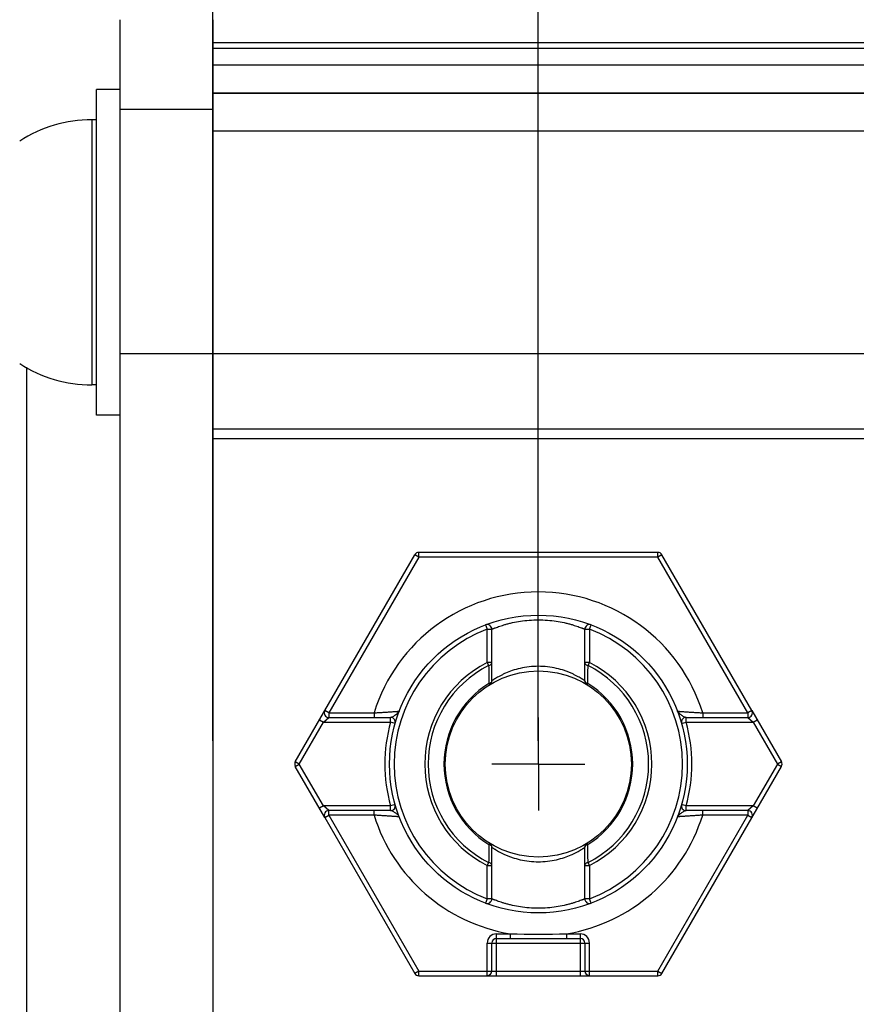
# Model space of a CAD drawing. Header units: millimetres. Extents: x 0 to 420, y 0 to 297.
# Tile 65 of 85: x 175 to 193, y 205 to 226. Entities that reach past the tile are written whole.
import ezdxf
from ezdxf.enums import TextEntityAlignment as Align

# ---------------------------------------------------------------- set-up
doc = ezdxf.new("R2010")
doc.units = ezdxf.units.MM
doc.header["$LTSCALE"] = 23.1
doc.linetypes.add('CENTER', pattern=[0.6, 0.375, -0.075, 0.075, -0.075])
doc.layers.get('0').update_dxf_attribs({"linetype": 'CONTINUOUS'})
for name, color, linetype in [('0000008877_2_KÖRPERKANTE', 7, 'CONTINUOUS'), ('0000019407_2_KÖRPERKANTE', 7, 'CONTINUOUS'), ('0000242733_1_MITTELLINIE', 7, 'CONTINUOUS'), ('0000242733_2_KÖRPERKANTE', 7, 'CONTINUOUS'), ('0000242733_5_BEMASSUNG', 7, 'CONTINUOUS'), ('0000242734_2_KÖRPERKANTE', 7, 'CONTINUOUS'), ('0000284003_2_KÖRPERKANTE', 7, 'CONTINUOUS'), ('0000284035_5_BEMASSUNG', 7, 'CONTINUOUS'), ('0000434254_2_KÖRPERKANTE', 7, 'CONTINUOUS')]:
    doc.layers.add(name, color=color, linetype=linetype)
doc.styles.get("Standard").update_dxf_attribs({"font": 'isocpeur.ttf'})
doc.dimstyles.new('DIMSTYLE_1', dxfattribs={"dimtxt": 3.5, "dimasz": 4, "dimexe": 2, "dimexo": 0.5, "dimgap": 0.875, "dimtad": 1, "dimdec": 3, "dimdsep": 46, "dimtxsty": 'Standard', "dimblk": '_FILLED', "dimblk1": '_FILLED', "dimblk2": '_FILLED', "dimcen": 0.09, "dimclrt": 7, "dimazin": 2, "dimtp": 0.2, "dimtm": 0.2, "dimtfac": 1, "dimtdec": 3, "dimtofl": 0, "dimtmove": 0, "dimatfit": 3, "dimldrblk": '_FILLED', "dimfxl": 0, "dimtolj": 1, "dimarcsym": 0})
doc.dimstyles.new('DIMSTYLE_2', dxfattribs={"dimtxt": 3.5, "dimasz": 4, "dimexe": 2, "dimexo": 0.5, "dimgap": 0.875, "dimtad": 1, "dimdec": 3, "dimdsep": 46, "dimtxsty": 'Standard', "dimblk": '_FILLED', "dimblk1": '_FILLED', "dimblk2": '_FILLED', "dimcen": 0.09, "dimclrt": 7, "dimazin": 2, "dimtp": 0.3, "dimtm": 0.3, "dimtfac": 1, "dimtdec": 3, "dimtofl": 0, "dimtmove": 0, "dimatfit": 3, "dimldrblk": '_FILLED', "dimfxl": 0, "dimtolj": 1, "dimarcsym": 0})
doc.dimstyles.new('DIMSTYLE_3', dxfattribs={"dimtxt": 3.5, "dimasz": 4, "dimexe": 2, "dimexo": 0.5, "dimgap": 0.875, "dimtad": 1, "dimdec": 0, "dimdsep": 46, "dimtxsty": 'Standard', "dimblk": '_FILLED', "dimblk1": '_FILLED', "dimblk2": '_FILLED', "dimcen": 0.09, "dimclrt": 7, "dimazin": 2, "dimtp": 0.2, "dimtm": 0.2, "dimtfac": 1, "dimtdec": 0, "dimtofl": 0, "dimtmove": 0, "dimatfit": 3, "dimldrblk": '_FILLED', "dimfxl": 0, "dimtolj": 1, "dimarcsym": 0})
doc.dimstyles.new('DIMSTYLE_5', dxfattribs={"dimtxt": 3.5, "dimasz": 4, "dimexe": 2, "dimexo": 0.5, "dimgap": 0.875, "dimtad": 1, "dimdec": 0, "dimdsep": 46, "dimtxsty": 'Standard', "dimblk": '_FILLED', "dimblk1": '_FILLED', "dimblk2": '_FILLED', "dimcen": 0.09, "dimclrt": 7, "dimazin": 2, "dimtp": 0.5, "dimtm": 0.5, "dimtfac": 1, "dimtdec": 0, "dimtofl": 0, "dimtmove": 0, "dimatfit": 3, "dimldrblk": '_FILLED', "dimfxl": 0, "dimtolj": 1, "dimarcsym": 0})

# ---------------------------------------------------------------- blocks, each defined once
blk = doc.blocks.new('_FILLED')
at = {"color": 0, "linetype": 'ByBlock'}
blk.add_solid([(0, 0), (-1, 0.125), (-1, -0.125)], dxfattribs=at)
blk = doc.blocks.new('*D4')
at = {"layer": '0000284035_5_BEMASSUNG', "color": 1, "linetype": 'Continuous'}
for p, q in [((166.852, 205.89), (166.852, 247.813)), ((178.889, 219.217), (178.889, 247.813)), ((166.852, 245.813), (172.871, 245.813)), ((178.889, 245.813), (172.871, 245.813))]:
    blk.add_line(p, q, dxfattribs=at)
at = {"layer": '0000284035_5_BEMASSUNG', "color": 1, "linetype": 'Continuous', "xscale": 4, "yscale": 4, "zscale": 4, "rotation": 180}
blk.add_blockref('_FILLED', (166.852, 245.813), dxfattribs=at)
at = {"layer": '0000284035_5_BEMASSUNG', "color": 1, "linetype": 'Continuous', "xscale": 4, "yscale": 4, "zscale": 4}
blk.add_blockref('_FILLED', (178.889, 245.813), dxfattribs=at)
at = {"layer": '0000284035_5_BEMASSUNG', "color": 7, "linetype": 'Continuous'}
blk.add_text('12', height=3.5, dxfattribs=at).set_placement((172.871, 246.688), align=Align.CENTER)
blk = doc.blocks.new('*D9')
at = {"layer": '0000284035_5_BEMASSUNG', "color": 1, "linetype": 'Continuous'}
for p, q in [((161.852, 205.792), (161.852, 257.813)), ((295.927, 205.792), (295.927, 257.813)), ((161.852, 255.813), (228.889, 255.813)), ((295.927, 255.813), (228.889, 255.813))]:
    blk.add_line(p, q, dxfattribs=at)
at = {"layer": '0000284035_5_BEMASSUNG', "color": 1, "linetype": 'Continuous', "xscale": 4, "yscale": 4, "zscale": 4, "rotation": 180}
blk.add_blockref('_FILLED', (161.852, 255.813), dxfattribs=at)
at = {"layer": '0000284035_5_BEMASSUNG', "color": 1, "linetype": 'Continuous', "xscale": 4, "yscale": 4, "zscale": 4}
blk.add_blockref('_FILLED', (295.927, 255.813), dxfattribs=at)
at = {"layer": '0000284035_5_BEMASSUNG', "color": 7, "linetype": 'Continuous'}
blk.add_text('134', height=3.5, dxfattribs=at).set_placement((228.889, 256.688), align=Align.CENTER)
blk = doc.blocks.new('*D10')
at = {"layer": '0000284035_5_BEMASSUNG', "color": 1, "linetype": 'Continuous'}
for p, q in [((178.889, 219.217), (178.889, 247.813)), ((278.889, 219.217), (278.889, 247.813)), ((178.889, 245.813), (228.889, 245.813)), ((278.889, 245.813), (228.889, 245.813))]:
    blk.add_line(p, q, dxfattribs=at)
at = {"layer": '0000284035_5_BEMASSUNG', "color": 1, "linetype": 'Continuous', "xscale": 4, "yscale": 4, "zscale": 4, "rotation": 180}
blk.add_blockref('_FILLED', (178.889, 245.813), dxfattribs=at)
at = {"layer": '0000284035_5_BEMASSUNG', "color": 1, "linetype": 'Continuous', "xscale": 4, "yscale": 4, "zscale": 4}
blk.add_blockref('_FILLED', (278.889, 245.813), dxfattribs=at)
at = {"layer": '0000284035_5_BEMASSUNG', "color": 7, "linetype": 'Continuous'}
blk.add_text('100', height=3.5, dxfattribs=at).set_placement((228.889, 246.688), align=Align.CENTER)
blk = doc.blocks.new('*D21')
at = {"layer": '0000242733_5_BEMASSUNG', "color": 1, "linetype": 'Continuous'}
for p, q in [((178.889, 210.39), (178.889, 237.813)), ((185.889, 210.39), (185.889, 237.813)), ((178.889, 235.813), (172.889, 235.813)), ((172.889, 235.813), (182.389, 235.813)), ((191.889, 235.813), (182.389, 235.813)), ((185.889, 235.813), (191.889, 235.813))]:
    blk.add_line(p, q, dxfattribs=at)
at = {"layer": '0000242733_5_BEMASSUNG', "color": 1, "linetype": 'Continuous', "xscale": 4, "yscale": 4, "zscale": 4}
blk.add_blockref('_FILLED', (178.889, 235.813), dxfattribs=at)
at = {"layer": '0000242733_5_BEMASSUNG', "color": 1, "linetype": 'Continuous', "xscale": 4, "yscale": 4, "zscale": 4, "rotation": 180}
blk.add_blockref('_FILLED', (185.889, 235.813), dxfattribs=at)
at = {"layer": '0000242733_5_BEMASSUNG', "color": 7, "linetype": 'Continuous'}
blk.add_text('7', height=3.5, dxfattribs=at).set_placement((182.389, 236.688), align=Align.CENTER)
blk = doc.blocks.new('*D22')
at = {"layer": '0000242733_5_BEMASSUNG', "color": 1, "linetype": 'Continuous'}
for p, q in [((185.889, 210.39), (185.889, 237.813)), ((198.389, 210.39), (198.389, 237.813)), ((185.889, 235.813), (192.139, 235.813)), ((198.389, 235.813), (192.139, 235.813)), ((192.139, 235.813), (215.65, 235.813))]:
    blk.add_line(p, q, dxfattribs=at)
at = {"layer": '0000242733_5_BEMASSUNG', "color": 1, "linetype": 'Continuous', "xscale": 4, "yscale": 4, "zscale": 4, "rotation": 180}
blk.add_blockref('_FILLED', (185.889, 235.813), dxfattribs=at)
at = {"layer": '0000242733_5_BEMASSUNG', "color": 1, "linetype": 'Continuous', "xscale": 4, "yscale": 4, "zscale": 4}
blk.add_blockref('_FILLED', (198.389, 235.813), dxfattribs=at)
at = {"layer": '0000242733_5_BEMASSUNG', "color": 7, "linetype": 'Continuous'}
for s, p in [('6x', (200.97, 236.688)), ('12.5', (205.858, 236.688))]:
    blk.add_text(s, height=3.5, dxfattribs=at).set_placement(p)

msp = doc.modelspace()

# ---------------------------------------------------------------- linework, layer by layer
at = {"layer": '0000008877_2_KÖRPERKANTE', "color": 7, "linetype": 'Continuous'}
for p, q in [((176.3894, 217.3901), (176.3894, 224.3901)), ((176.8894, 224.3901), (176.3894, 224.3901)), ((176.8894, 217.3901), (176.3894, 217.3901))]:
    msp.add_line(p, q, dxfattribs=at)
at = {"layer": '0000019407_2_KÖRPERKANTE', "color": 9, "linetype": 'Continuous'}
msp.add_line((176.2894, 223.7401), (176.2894, 218.0401), dxfattribs=at)
at = {"layer": '0000019407_2_KÖRPERKANTE', "color": 7, "linetype": 'Continuous'}
for p, q in [((176.3894, 223.7401), (176.2894, 223.7401)), ((176.3894, 218.0401), (176.2894, 218.0401))]:
    msp.add_line(p, q, dxfattribs=at)
for start, end in [(90, 122.94677), (237.05323, 270)]:
    msp.add_arc((176.2894, 220.8901), 2.85, start, end, dxfattribs=at)
at = {"layer": '0000242733_1_MITTELLINIE', "color": 7, "linetype": 'CENTER'}
for q in [(185.8894, 210.8902), (184.8893, 209.8901), (185.8894, 208.89), (186.8895, 209.8901)]:
    msp.add_line((185.8894, 209.8901), q, dxfattribs=at)
at = {"layer": '0000242733_2_KÖRPERKANTE', "color": 7, "linetype": 'Continuous'}
for p, q in [((278.8894, 224.3132), (178.8894, 224.3132)), ((178.8894, 216.8901), (278.8894, 216.8901))]:
    msp.add_line(p, q, dxfattribs=at)
at = {"layer": '0000242733_2_KÖRPERKANTE', "color": 9, "linetype": 'Continuous'}
for p, q in [((278.8894, 223.4911), (178.8894, 223.4911)), ((178.8894, 218.7171), (278.8894, 218.7171)), ((278.8894, 217.0901), (178.8894, 217.0901))]:
    msp.add_line(p, q, dxfattribs=at)
at = {"layer": '0000242734_2_KÖRPERKANTE', "color": 7, "linetype": 'Continuous'}
for p, q in [((278.8894, 225.3901), (178.8894, 225.3901)), ((278.8894, 225.2718), (178.8894, 225.2718)), ((278.8894, 224.9149), (178.8894, 224.9149)), ((178.8894, 224.3132), (278.8894, 224.3132))]:
    msp.add_line(p, q, dxfattribs=at)
at = {"layer": '0000284003_2_KÖRPERKANTE', "color": 7, "linetype": 'Continuous'}
for p, q in [((176.8894, 225.8899), (176.8894, 142.8903)), ((178.8894, 225.8899), (178.8894, 142.8903))]:
    msp.add_line(p, q, dxfattribs=at)
at = {"layer": '0000284003_2_KÖRPERKANTE', "color": 9, "linetype": 'Continuous'}
for p, q in [((176.8894, 223.9685), (178.8894, 223.9685)), ((176.8894, 218.7171), (178.8894, 218.7171)), ((174.8894, 150.3597), (174.8894, 218.4205))]:
    msp.add_line(p, q, dxfattribs=at)
at = {"layer": '0000434254_2_KÖRPERKANTE', "color": 9, "linetype": 'Continuous'}
for p, q in [((183.3202, 214.3401), (183.3202, 214.4401)), ((188.4586, 214.3401), (188.4586, 214.4401)), ((183.3202, 214.3401), (181.3861, 210.9901)), ((183.3202, 214.3401), (183.2336, 214.3901)), ((188.4586, 214.3401), (183.3202, 214.3401)), ((188.5452, 214.3901), (188.4586, 214.3401)), ((190.3927, 210.9901), (188.4586, 214.3401)), ((184.7539, 212.8819), (184.7894, 212.7884)), ((184.7894, 212.0696), (184.7894, 212.7884)), ((184.7894, 212.7884), (184.8894, 212.7884)), ((186.8894, 212.7884), (186.9894, 212.7884)), ((186.9894, 212.7884), (187.0249, 212.8819)), ((186.9894, 212.7884), (186.9894, 212.0696)), ((184.7894, 212.0697), (184.8212, 212.0065)), ((184.8894, 212.0697), (184.7894, 212.0697)), ((186.9894, 212.0697), (186.8894, 212.0697)), ((186.9575, 212.0065), (186.9894, 212.0697)), ((184.8264, 211.6187), (184.8418, 211.5938)), ((186.937, 211.5938), (186.9523, 211.6187)), ((181.3861, 210.9901), (181.2995, 211.0401)), ((190.4793, 211.0401), (190.3927, 210.9901)), ((181.184, 210.8401), (181.2706, 210.7901)), ((181.2706, 210.7901), (181.3861, 210.8901)), ((181.3861, 210.9901), (181.3861, 210.8901)), ((181.3861, 210.9901), (182.3567, 210.9901)), ((182.3567, 210.9901), (182.3567, 210.8901)), ((182.7145, 210.7901), (182.7145, 210.8901)), ((189.0643, 210.7901), (189.0643, 210.8901)), ((189.4221, 210.9901), (189.4221, 210.8901)), ((189.4221, 210.9901), (190.3927, 210.9901)), ((190.3927, 210.9901), (190.3927, 210.8901)), ((190.3927, 210.8901), (190.5082, 210.7901)), ((190.5082, 210.7901), (190.5948, 210.8401)), ((180.751, 209.8901), (181.2706, 210.7901)), ((181.2706, 210.7901), (182.7145, 210.7901)), ((182.8107, 210.7628), (182.7145, 210.7901)), ((188.9681, 210.7628), (189.0643, 210.7901)), ((189.0643, 210.7901), (190.5082, 210.7901)), ((190.5082, 210.7901), (191.0278, 209.8901)), ((180.751, 209.8901), (180.6644, 209.9401)), ((180.6644, 209.8401), (180.751, 209.8901)), ((181.2706, 208.9901), (180.751, 209.8901)), ((191.0278, 209.8901), (190.5082, 208.9901)), ((191.1144, 209.9401), (191.0278, 209.8901)), ((191.0278, 209.8901), (191.1144, 209.8401)), ((181.2706, 208.9901), (181.184, 208.9401)), ((181.3861, 208.8901), (181.2706, 208.9901)), ((182.7145, 208.9901), (181.2706, 208.9901)), ((182.8107, 209.0174), (182.7145, 208.9901)), ((182.7145, 208.8901), (182.7145, 208.9901)), ((189.0643, 208.9901), (188.9681, 209.0174)), ((189.0643, 208.8901), (189.0643, 208.9901)), ((190.5082, 208.9901), (189.0644, 208.9901)), ((190.5082, 208.9901), (190.3927, 208.8901)), ((190.5948, 208.9401), (190.5082, 208.9901)), ((181.2995, 208.7401), (181.3861, 208.7901)), ((181.3861, 208.7901), (181.3861, 208.8901)), ((181.3861, 208.7901), (183.3202, 205.4401)), ((182.3567, 208.7901), (181.3861, 208.7901)), ((182.3567, 208.7901), (182.3567, 208.8901)), ((188.4586, 205.4401), (190.3927, 208.7901)), ((189.4221, 208.7901), (189.4221, 208.8901)), ((190.3927, 208.7901), (189.4221, 208.7901)), ((190.3927, 208.8901), (190.3927, 208.7901)), ((190.3927, 208.7901), (190.4793, 208.7401)), ((184.8418, 208.1864), (184.8264, 208.1615)), ((186.9523, 208.1615), (186.937, 208.1864)), ((184.8212, 207.7737), (184.7894, 207.7105)), ((184.7894, 206.9918), (184.7894, 207.7106)), ((184.7894, 207.7105), (184.8894, 207.7105)), ((186.8894, 207.7105), (186.9894, 207.7105)), ((186.9894, 207.7105), (186.9575, 207.7737)), ((186.9894, 207.7106), (186.9894, 206.9918)), ((184.7894, 206.9918), (184.7539, 206.8983)), ((184.8894, 206.9918), (184.7894, 206.9918)), ((186.9894, 206.9918), (186.8894, 206.9918)), ((187.0249, 206.8983), (186.9894, 206.9918)), ((184.9894, 205.3401), (184.9894, 206.2401)), ((184.9894, 206.2401), (185.2832, 206.2401)), ((185.2832, 206.2401), (185.2832, 206.1401)), ((186.4956, 206.2401), (186.4956, 206.1401)), ((186.4956, 206.2401), (186.7894, 206.2401)), ((186.7894, 206.2401), (186.7894, 205.3401)), ((184.7894, 205.3401), (184.7894, 206.0401)), ((184.7894, 206.0401), (186.9894, 206.0401)), ((186.9894, 205.3401), (186.9894, 206.0401)), ((183.3202, 205.4401), (183.2336, 205.3901)), ((183.3202, 205.3401), (183.3202, 205.4401)), ((183.3202, 205.4401), (188.4586, 205.4401)), ((188.4586, 205.3401), (188.4586, 205.4401)), ((188.4586, 205.4401), (188.5452, 205.3901))]:
    msp.add_line(p, q, dxfattribs=at)
at = {"layer": '0000434254_2_KÖRPERKANTE', "color": 7, "linetype": 'Continuous'}
for p, q in [((188.4586, 214.4401), (183.3202, 214.4401)), ((180.6644, 209.9401), (183.2336, 214.3901)), ((190.4793, 211.0401), (188.5452, 214.3901)), ((184.8894, 211.679), (184.8894, 212.7884)), ((186.8894, 211.679), (186.8894, 212.7884)), ((190.4801, 211.0387), (191.1144, 209.9401)), ((181.3861, 210.8901), (182.7145, 210.8901)), ((189.0643, 210.8901), (190.3927, 210.8901)), ((181.2986, 208.7415), (180.6644, 209.8401)), ((188.5452, 205.3901), (191.1144, 209.8401)), ((181.2995, 208.7401), (183.2336, 205.3901)), ((182.7145, 208.8901), (181.3861, 208.8901)), ((190.3927, 208.8901), (189.0643, 208.8901)), ((184.8894, 206.9918), (184.8894, 208.1012)), ((186.8894, 206.9918), (186.8894, 208.1012)), ((184.8894, 205.4401), (184.8894, 206.0401)), ((184.9894, 206.1401), (186.7894, 206.1401)), ((186.8894, 206.0401), (186.8894, 205.4401)), ((183.3202, 205.3401), (188.4586, 205.3401))]:
    msp.add_line(p, q, dxfattribs=at)
for radius in [3.2, 2]:
    msp.add_circle((185.8894, 209.8901), radius, dxfattribs=at)
for centre, start, end in [((183.3202, 214.3401), 90, 150), ((188.4586, 214.3401), 30, 90), ((184.7894, 212.7884), 0, 110.78356), ((186.9894, 212.7884), 69.21644, 180), ((184.7894, 211.679), 301.58814, 360), ((186.9894, 211.679), 180, 238.41186), ((181.3861, 210.9901), 150, 270), ((190.3927, 210.9901), 270, 30), ((182.7145, 210.7901), 344.17307, 90.00007), ((189.0643, 210.7901), 89.99999, 195.82681), ((180.751, 209.8901), 150, 210), ((191.0278, 209.8901), 330, 30), ((182.7145, 208.9901), 270, 15.82662), ((189.0643, 208.9901), 164.17338, 269.99987), ((181.3861, 208.7901), 90, 210), ((190.3927, 208.7901), 330, 90), ((184.7894, 208.1012), 0, 58.41186), ((186.9894, 208.1012), 121.58814, 180), ((184.7894, 206.9918), 249.21644, 360), ((186.9894, 206.9918), 180, 290.78356), ((184.9894, 206.0401), 90, 180), ((186.7894, 206.0401), 0, 90), ((183.3202, 205.4401), 210, 270), ((184.7894, 205.4401), 270, 360), ((186.9894, 205.4401), 180, 270), ((188.4586, 205.4401), 270, 330)]:
    msp.add_arc(centre, 0.1, start, end, dxfattribs=at)
at = {"layer": '0000434254_2_KÖRPERKANTE', "color": 9, "linetype": 'Continuous'}
for centre, radius, start, end in [((185.8894, 209.8901), 3.7, 17.29534, 162.70466), ((185.8894, 209.8901), 3.1, 110.78361, 249.21643), ((185.8894, 209.8901), 3.1, 290.78357, 69.21639), ((185.8894, 209.8901), 2.4414, 116.78011, 243.21978), ((185.8894, 209.8901), 2.3707, 116.77696, 243.21908), ((354.6491, 213.9702), 169.8391, 180.662447, 180.793345), ((76.7304, 213.2819), 110.2345, 359.135516, 359.337114), ((185.8894, 209.8901), 2.3707, 296.77933, 63.22077), ((185.8894, 209.8901), 2.4414, 296.78011, 63.21977), ((185.8894, 209.8901), 2.0293, 121.5942, 238.41404), ((185.8894, 209.8901), 2.0293, 301.58789, 58.41178), ((185.8894, 209.8901), 3.3, 164.17338, 195.82662), ((185.8894, 209.8901), 3.3, 344.17403, 15.82646), ((185.8894, 209.8901), 3.7, 197.29534, 260.56999), ((185.8894, 209.8901), 3.7, 279.43001, 342.70466), ((307.4119, 206.2965), 122.5996, 179.128414, 179.309646), ((75.9321, 206.4838), 111.033, 0.665601, 0.865746), ((184.9894, 206.0401), 0.2, 90, 180), ((185.8894, 228.2861), 22.0543, 268.42488, 271.57512), ((186.7894, 206.0401), 0.2, 0, 90)]:
    msp.add_arc(centre, radius, start, end, dxfattribs=at)
for points, knots in [([(184.8894, 212.7884), (184.8895, 212.7884), (184.8899, 212.7886), (184.8908, 212.789), (184.8924, 212.7896), (184.8945, 212.7905), (184.8973, 212.7916), (184.9021, 212.7937), (184.9097, 212.7968), (184.9206, 212.8012), (184.9339, 212.8065), (184.9494, 212.8126), (184.9745, 212.8223), (185.0111, 212.8359), (185.0612, 212.8534), (185.1191, 212.8723), (185.1842, 212.8918), (185.256, 212.9112), (185.363, 212.9367), (185.5088, 212.9639), (185.6949, 212.9851), (185.8894, 212.9926), (186.0838, 212.9851), (186.2699, 212.9639), (186.4158, 212.9367), (186.5228, 212.9112), (186.5946, 212.8918), (186.6597, 212.8723), (186.7176, 212.8534), (186.7677, 212.8359), (186.8043, 212.8223), (186.8294, 212.8126), (186.8449, 212.8065), (186.8581, 212.8012), (186.869, 212.7968), (186.8766, 212.7937), (186.8815, 212.7916), (186.8843, 212.7905), (186.8864, 212.7896), (186.888, 212.789), (186.8888, 212.7886), (186.8893, 212.7884), (186.8894, 212.7884)], [0, 0, 0, 0, 0.0001626, 0.0006493, 0.0014593, 0.0025913, 0.0040443, 0.0058169, 0.0103095, 0.0160449, 0.0229972, 0.0311324, 0.0404153, 0.0622699, 0.0882369, 0.1179829, 0.1511758, 0.1874886, 0.226597, 0.3118533, 0.4040835, 0.4999895, 0.5958956, 0.688133, 0.7733985, 0.8125106, 0.8488258, 0.8820193, 0.9117646, 0.9377307, 0.9595844, 0.9688671, 0.9770023, 0.9839545, 0.98969, 0.9941828, 0.9959555, 0.9974086, 0.9985406, 0.9993506, 0.9998374, 1, 1, 1, 1]), ([(184.8212, 212.0065), (184.8307, 212.0087), (184.8484, 212.0146), (184.8707, 212.0291), (184.8857, 212.0478), (184.8894, 212.0627), (184.8894, 212.0697)], [0, 0, 0, 0, 0.2926364, 0.5567684, 0.7892844, 1, 1, 1, 1]), ([(186.8894, 211.679), (186.8893, 211.6791), (186.8888, 211.6793), (186.8879, 211.68), (186.8863, 211.681), (186.883, 211.6833), (186.8773, 211.6871), (186.8686, 211.6928), (186.8575, 211.7001), (186.8441, 211.7087), (186.8284, 211.7185), (186.8034, 211.7339), (186.7669, 211.7554), (186.7172, 211.7828), (186.66, 211.8119), (186.5958, 211.8416), (186.5249, 211.871), (186.4193, 211.9093), (186.274, 211.9504), (186.0865, 211.9826), (185.8894, 211.9939), (185.6923, 211.9826), (185.5048, 211.9504), (185.3349, 211.9024), (185.2079, 211.8531), (185.1188, 211.8119), (185.0616, 211.7828), (185.0119, 211.7554), (184.9701, 211.7308), (184.9406, 211.7125), (184.9213, 211.7001), (184.9102, 211.6929), (184.9015, 211.6871), (184.8952, 211.683), (184.8915, 211.6803), (184.8898, 211.6793), (184.8894, 211.679)], [0, 0, 0, 0, 0.0001796, 0.0007172, 0.0016112, 0.00286, 0.0064074, 0.0113247, 0.0175666, 0.02508, 0.0338063, 0.0436843, 0.066648, 0.0934966, 0.1238049, 0.1572066, 0.1933858, 0.2320606, 0.3157979, 0.406098, 0.4999999, 0.5939014, 0.6842098, 0.7679517, 0.8427853, 0.8761855, 0.9064941, 0.9333441, 0.9563092, 0.9749147, 0.9824289, 0.9886719, 0.9935901, 0.9971388, 0.999282, 1, 1, 1, 1]), ([(186.8894, 212.0697), (186.8894, 212.0627), (186.8931, 212.0478), (186.9081, 212.0291), (186.9304, 212.0146), (186.948, 212.0086), (186.9575, 212.0065)], [0, 0, 0, 0, 0.2106819, 0.4432491, 0.7073431, 1, 1, 1, 1]), ([(184.8894, 211.679), (184.8894, 211.6724), (184.886, 211.6586), (184.8722, 211.641), (184.8517, 211.6271), (184.8353, 211.6209), (184.8264, 211.6187)], [0, 0, 0, 0, 0.2098923, 0.4415673, 0.7056122, 1, 1, 1, 1]), ([(186.9523, 211.6187), (186.9435, 211.621), (186.9271, 211.627), (186.9065, 211.641), (186.8928, 211.6586), (186.8894, 211.6724), (186.8894, 211.679)], [0, 0, 0, 0, 0.2943573, 0.5584484, 0.7901905, 1, 1, 1, 1]), ([(182.3567, 210.9901), (182.3905, 210.992), (182.4571, 210.9958), (182.5544, 211.0017), (182.6319, 211.0067), (182.69, 211.0106), (182.7295, 211.0133), (182.7659, 211.0158), (182.7985, 211.0182), (182.8271, 211.0203), (182.8482, 211.0218), (182.8627, 211.0229), (182.8717, 211.0236), (182.8794, 211.0242), (182.8857, 211.0247), (182.8907, 211.025), (182.894, 211.0253), (182.8959, 211.0254), (182.8968, 211.0256), (182.8974, 211.0255), (182.8976, 211.0256)], [0, 0, 0, 0, 0.1875883, 0.3692106, 0.5390329, 0.6176671, 0.6911032, 0.7585586, 0.8192397, 0.872354, 0.9171288, 0.9361604, 0.9528422, 0.9670984, 0.9788615, 0.9880732, 0.9946877, 0.9970094, 0.9986697, 1, 1, 1, 1]), ([(182.8976, 211.0256), (182.8928, 211.013), (182.8743, 210.987), (182.8507, 210.9666), (182.8368, 210.9557)], [0, 0, 0, 0, 0.4334467, 1, 1, 1, 1]), ([(188.8812, 211.0256), (188.8809, 211.0257), (188.8822, 211.0255), (188.8828, 211.0255), (188.8849, 211.0253), (188.888, 211.0251), (188.8931, 211.0247), (188.8994, 211.0242), (188.9071, 211.0236), (188.9161, 211.0229), (188.9307, 211.0218), (188.9517, 211.0203), (188.9803, 211.0182), (189.013, 211.0158), (189.0493, 211.0133), (189.0889, 211.0106), (189.1469, 211.0067), (189.2245, 211.0017), (189.3217, 210.9958), (189.3883, 210.992), (189.4221, 210.9901)], [0, 0, 0, 0, 0.001334, 0.0029981, 0.0053233, 0.0119467, 0.0211741, 0.0329533, 0.0472275, 0.0639291, 0.0829794, 0.1277887, 0.1809275, 0.2416207, 0.3090766, 0.3825028, 0.4611197, 0.6308929, 0.8124655, 1, 1, 1, 1]), ([(188.942, 210.9557), (188.9281, 210.9666), (188.9045, 210.987), (188.8859, 211.013), (188.8812, 211.0256)], [0, 0, 0, 0, 0.5664866, 1, 1, 1, 1]), ([(182.8368, 210.9557), (182.8272, 210.9483), (182.8072, 210.9338), (182.776, 210.9143), (182.7495, 210.9001), (182.7289, 210.8922), (182.7191, 210.8901), (182.7145, 210.8901)], [0, 0, 0, 0, 0.259364, 0.5288401, 0.7871956, 0.902048, 1, 1, 1, 1]), ([(189.0643, 210.8901), (189.0597, 210.8901), (189.0498, 210.8922), (189.0293, 210.9001), (189.0027, 210.9143), (188.9716, 210.9338), (188.9515, 210.9483), (188.942, 210.9557)], [0, 0, 0, 0, 0.097942, 0.2127999, 0.471159, 0.7406389, 1, 1, 1, 1]), ([(182.8976, 208.7546), (182.8977, 208.7546), (182.8972, 208.7547), (182.8969, 208.7546), (182.8958, 208.7548), (182.8946, 208.7548), (182.893, 208.755), (182.8902, 208.7552), (182.8857, 208.7555), (182.8794, 208.756), (182.8717, 208.7566), (182.8626, 208.7573), (182.8481, 208.7584), (182.827, 208.7599), (182.7984, 208.762), (182.7658, 208.7644), (182.7294, 208.7669), (182.6899, 208.7696), (182.6318, 208.7735), (182.5543, 208.7785), (182.4571, 208.7844), (182.3905, 208.7882), (182.3567, 208.7901)], [0, 0, 0, 0, 0.000334, 0.0013343, 0.0029983, 0.0053235, 0.0083071, 0.0119466, 0.0211741, 0.0329532, 0.0472275, 0.0639291, 0.0829794, 0.1277887, 0.1809275, 0.2416207, 0.3090766, 0.3825028, 0.4611197, 0.6308929, 0.8124655, 1, 1, 1, 1]), ([(182.8976, 208.7546), (182.8923, 208.7687), (182.8771, 208.7888), (182.8517, 208.8128), (182.8271, 208.8323), (182.7996, 208.8513), (182.7708, 208.8689), (182.7464, 208.8815), (182.7276, 208.8884), (182.7187, 208.8901), (182.7145, 208.8901)], [0, 0, 0, 0, 0.1930091, 0.314131, 0.4495967, 0.5950394, 0.7434842, 0.8840815, 0.9464207, 1, 1, 1, 1]), ([(188.8812, 208.7546), (188.8859, 208.7672), (188.9045, 208.7932), (188.9281, 208.8136), (188.942, 208.8245)], [0, 0, 0, 0, 0.4334453, 1, 1, 1, 1]), ([(189.4221, 208.7901), (189.3882, 208.7882), (189.3216, 208.7844), (189.2244, 208.7785), (189.1468, 208.7735), (189.0888, 208.7696), (189.0492, 208.7669), (189.0129, 208.7644), (188.9802, 208.762), (188.9517, 208.7599), (188.9306, 208.7584), (188.9161, 208.7573), (188.9071, 208.7566), (188.8994, 208.756), (188.893, 208.7555), (188.8881, 208.7552), (188.8848, 208.7549), (188.8829, 208.7548), (188.8819, 208.7546), (188.8814, 208.7547), (188.8812, 208.7546)], [0, 0, 0, 0, 0.1875909, 0.3692188, 0.5390459, 0.61768, 0.6911144, 0.7585677, 0.819247, 0.8723599, 0.9171332, 0.936164, 0.9528448, 0.9671002, 0.9788625, 0.9880738, 0.9946879, 0.9970095, 0.9986698, 1, 1, 1, 1]), ([(188.942, 208.8245), (188.9515, 208.8319), (188.9716, 208.8464), (189.0027, 208.8659), (189.0293, 208.8801), (189.0498, 208.888), (189.0597, 208.8901), (189.0643, 208.8901)], [0, 0, 0, 0, 0.2593565, 0.5288275, 0.7871732, 0.9020365, 1, 1, 1, 1]), ([(184.8264, 208.1615), (184.8353, 208.1592), (184.8517, 208.1532), (184.8722, 208.1392), (184.886, 208.1216), (184.8894, 208.1078), (184.8894, 208.1012)], [0, 0, 0, 0, 0.2943582, 0.5584498, 0.7901917, 1, 1, 1, 1]), ([(184.8894, 208.1012), (184.8895, 208.1012), (184.8899, 208.1009), (184.8908, 208.1002), (184.8924, 208.0992), (184.8958, 208.0969), (184.9015, 208.0931), (184.9102, 208.0874), (184.9213, 208.0801), (184.9347, 208.0715), (184.9503, 208.0617), (184.9754, 208.0463), (185.0119, 208.0248), (185.0616, 207.9974), (185.1188, 207.9683), (185.183, 207.9386), (185.2539, 207.9092), (185.3595, 207.8709), (185.5048, 207.8298), (185.6922, 207.7976), (185.8894, 207.7863), (186.0865, 207.7976), (186.274, 207.8298), (186.4439, 207.8778), (186.5709, 207.9271), (186.66, 207.9683), (186.7172, 207.9974), (186.7669, 208.0248), (186.8087, 208.0494), (186.8382, 208.0677), (186.8575, 208.0801), (186.8686, 208.0874), (186.8773, 208.0931), (186.8836, 208.0972), (186.8872, 208.0999), (186.889, 208.1009), (186.8894, 208.1012)], [0, 0, 0, 0, 0.0001796, 0.0007172, 0.0016113, 0.00286, 0.0064075, 0.0113249, 0.0175667, 0.0250802, 0.0338065, 0.0436845, 0.0666483, 0.093497, 0.1238052, 0.1572069, 0.193386, 0.2320609, 0.3157987, 0.4060993, 0.5000012, 0.5939027, 0.6842106, 0.7679522, 0.842786, 0.8761863, 0.9064948, 0.9333447, 0.9563097, 0.9749151, 0.9824292, 0.9886721, 0.9935902, 0.9971389, 0.999282, 1, 1, 1, 1]), ([(186.8894, 208.1012), (186.8894, 208.1078), (186.8928, 208.1216), (186.9065, 208.1392), (186.9271, 208.1531), (186.9435, 208.1593), (186.9523, 208.1615)], [0, 0, 0, 0, 0.2098922, 0.4415672, 0.7056121, 1, 1, 1, 1]), ([(184.8894, 207.7105), (184.8894, 207.7175), (184.8857, 207.7324), (184.8707, 207.7511), (184.8484, 207.7656), (184.8307, 207.7716), (184.8212, 207.7737)], [0, 0, 0, 0, 0.2106828, 0.4432501, 0.7073437, 1, 1, 1, 1]), ([(186.9575, 207.7737), (186.948, 207.7715), (186.9303, 207.7656), (186.9081, 207.7511), (186.8931, 207.7324), (186.8894, 207.7175), (186.8894, 207.7105)], [0, 0, 0, 0, 0.2926365, 0.5567686, 0.7892845, 1, 1, 1, 1]), ([(186.8894, 206.9918), (186.8893, 206.9918), (186.8888, 206.9917), (186.888, 206.9912), (186.8864, 206.9906), (186.8843, 206.9897), (186.8815, 206.9886), (186.8766, 206.9865), (186.869, 206.9834), (186.8581, 206.979), (186.8449, 206.9737), (186.8294, 206.9676), (186.8043, 206.9579), (186.7677, 206.9443), (186.7176, 206.9268), (186.6598, 206.9079), (186.5947, 206.8884), (186.5229, 206.8691), (186.4159, 206.8436), (186.27, 206.8163), (186.0839, 206.7951), (185.8894, 206.7876), (185.6949, 206.7951), (185.5087, 206.8163), (185.3628, 206.8436), (185.2558, 206.8691), (185.1841, 206.8884), (185.119, 206.9079), (185.0612, 206.9268), (185.0111, 206.9443), (184.9744, 206.9579), (184.9494, 206.9676), (184.9339, 206.9737), (184.9206, 206.979), (184.9097, 206.9834), (184.9021, 206.9865), (184.8973, 206.9886), (184.8945, 206.9897), (184.8924, 206.9906), (184.8908, 206.9912), (184.8899, 206.9917), (184.8895, 206.9918), (184.8894, 206.9918)], [0, 0, 0, 0, 0.0001625, 0.0006492, 0.0014589, 0.0025906, 0.0040431, 0.0058152, 0.0103065, 0.0160402, 0.0229901, 0.0311229, 0.0404028, 0.0622508, 0.08821, 0.1179475, 0.1511322, 0.1874388, 0.2265439, 0.3118056, 0.4040619, 0.5000007, 0.5959402, 0.688198, 0.7734604, 0.8125655, 0.8488715, 0.8820556, 0.9117923, 0.9377506, 0.9595978, 0.9688775, 0.9770102, 0.9839601, 0.9896937, 0.9941849, 0.995957, 0.9974095, 0.9985412, 0.9993508, 0.9998375, 1, 1, 1, 1])]:
    msp.add_open_spline(points, degree=3, knots=knots, dxfattribs=at)

# ---------------------------------------------------------------- dimensions: what is measured, and where the dimension line sits
at = {"layer": '0000242733_5_BEMASSUNG', "color": 1, "linetype": 'Continuous'}
dim = msp.add_linear_dim(base=(198.3894, 235.8127), p1=(185.8894, 209.8901), p2=(198.3894, 209.8901), text='6x<> ', dimstyle='DIMSTYLE_1', dxfattribs=at)
dim.commit()
dim.dimension.update_dxf_attribs({"geometry": '*D22', "text_midpoint": (207.2612, 235.8127), "dimtype": 160})
dim = msp.add_linear_dim(base=(178.8894, 235.8127), p1=(185.8894, 209.8901), p2=(178.8894, 209.8901), angle=180, dimstyle='DIMSTYLE_1', dxfattribs=at)
dim.commit()
dim.dimension.update_dxf_attribs({"geometry": '*D21', "text_midpoint": (182.3822, 235.8127), "dimtype": 160})
at = {"layer": '0000284035_5_BEMASSUNG', "color": 1, "linetype": 'Continuous'}
for base, p1, p2, dimstyle, picture, middle in [((295.927, 255.8127), (161.8518, 205.2916), (295.927, 205.2916), 'DIMSTYLE_5', '*D9', (228.8897, 255.8127)), ((178.8894, 245.8127), (166.8518, 205.3901), (178.8894, 218.7171), 'DIMSTYLE_3', '*D4', (172.8695, 245.8127)), ((278.8894, 245.8127), (178.8894, 218.7171), (278.8894, 218.7171), 'DIMSTYLE_2', '*D10', (228.8897, 245.8127))]:
    dim = msp.add_linear_dim(base=base, p1=p1, p2=p2, dimstyle=dimstyle, dxfattribs=at)
    dim.commit()
    dim.dimension.update_dxf_attribs({"geometry": picture, "text_midpoint": middle, "dimtype": 160})

doc.saveas('drawing.dxf')
